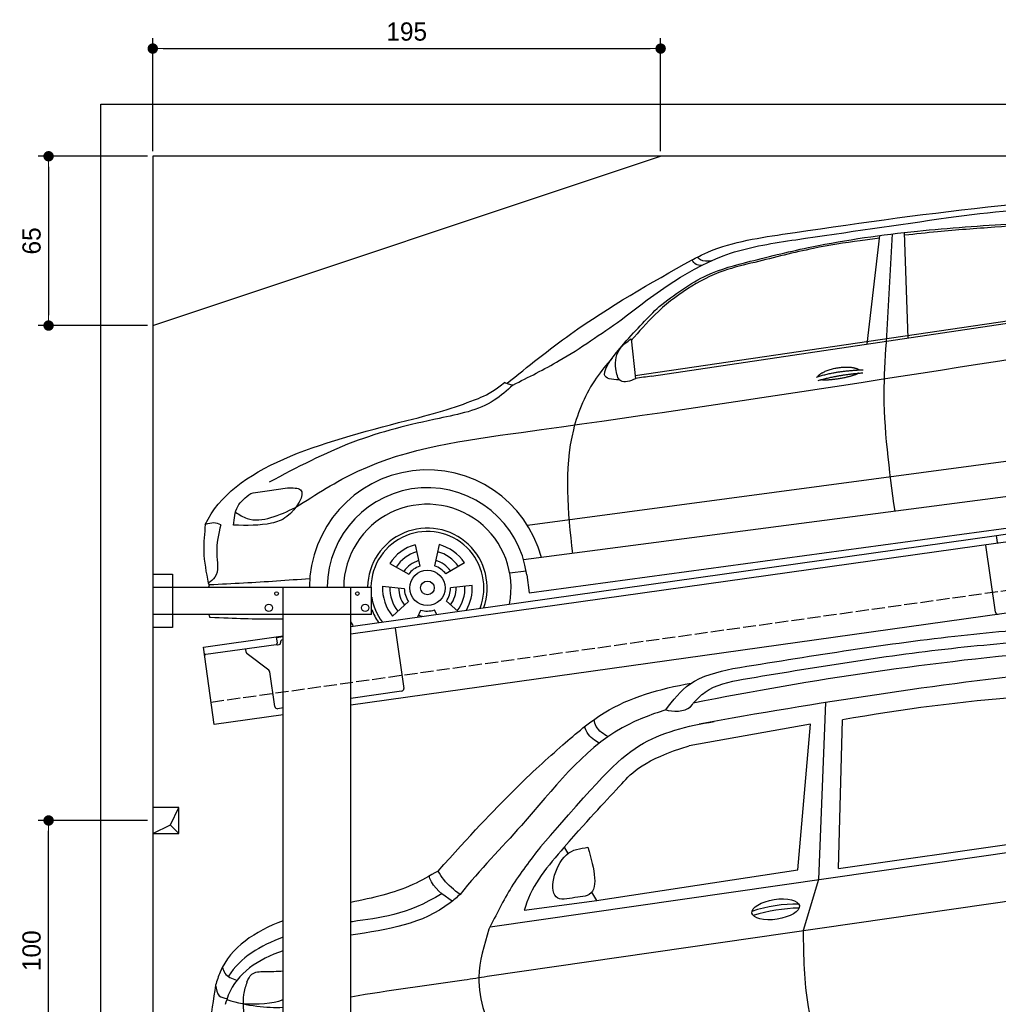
# Model space of a CAD drawing. Extents: x -311 to 6440, y -844 to 5924.
# Tile 4 of 5: x -311 to 3446, y 2144 to 5924. Entities that reach past the tile are written whole.
import ezdxf

# ---------------------------------------------------------------- set-up
doc = ezdxf.new("R2010")
doc.units = 0
doc.header["$LTSCALE"] = 10
doc.header["$MEASUREMENT"] = 0
doc.linetypes.add('GEN3', pattern=[6.25, 5, -1.25])
doc.layers.get('0').update_dxf_attribs({"linetype": 'CONTINUOUS'})
doc.layers.get('DEFPOINTS').update_dxf_attribs({"linetype": 'CONTINUOUS'})
for name, color, linetype in [('3', 6, 'GEN3'), ('BREAKTHROUGH', 1, 'CONTINUOUS'), ('CAR', 1, 'CONTINUOUS'), ('SICHTBARE_KANTEN_DIN_', 7, 'CONTINUOUS')]:
    doc.layers.add(name, color=color, linetype=linetype)
doc.layers.add('AM_0', color=7, linetype='CONTINUOUS', lineweight=30)
doc.layers.add('AM_5', color=3, linetype='CONTINUOUS', lineweight=15)
doc.dimstyles.new('KLAUS_DXF', dxfattribs={"dimscale": 20, "dimtxt": 3.5, "dimasz": 2, "dimexe": 2, "dimexo": 1, "dimgap": 1.5, "dimtad": 1, "dimlfac": 0.1, "dimdsep": 46, "dimtxsty": 'STANDARD', "dimblk": 'DOT', "dimcen": 2, "dimclrd": 256, "dimclre": 256, "dimclrt": 2, "dimadec": 0, "dimazin": 0, "dimtfac": 1, "dimtmove": 2, "dimatfit": 3, "dimfxl": 1, "dimtolj": 1, "dimarcsym": 0})

# ---------------------------------------------------------------- blocks, each defined once
blk = doc.blocks.new('_DOT')
at = {"color": 0, "linetype": 'ByBlock'}
blk.add_line((-0.5, 0), (-1, 0), dxfattribs=at)
at = {"color": 0, "linetype": 'ByBlock', "const_width": 0.5}
blk.add_lwpolyline([(-0.25, 0, 1), (0.25, 0, 1)], format="xyb", close=True, dxfattribs=at)
blk = doc.blocks.new('*D4')
at = {"layer": 'AM_5', "lineweight": -2, "transparency": 16777216}
for p, q in [((199.5, 5420), (199.5, 5853.4)), ((2149.5, 5420), (2149.5, 5853.4)), ((239.5, 5813.4), (2109.5, 5813.4))]:
    blk.add_line(p, q, dxfattribs=at)
at = {"layer": 'DEFPOINTS', "color": 0, "transparency": 16777216}
for p in [(2149.5, 5813.4), (199.5, 5400), (2149.5, 5400)]:
    blk.add_point(p, dxfattribs=at)
at = {"layer": 'AM_5', "lineweight": -2, "transparency": 16777216, "xscale": 40, "yscale": 40, "zscale": 40, "rotation": 180}
blk.add_blockref('_DOT', (199.5, 5813.4), dxfattribs=at)
at = {"layer": 'AM_5', "lineweight": -2, "transparency": 16777216, "xscale": 40, "yscale": 40, "zscale": 40}
blk.add_blockref('_DOT', (2149.5, 5813.4), dxfattribs=at)
at = {"layer": 'AM_5', "color": 2, "transparency": 16777216, "insert": (1174.5, 5878.4), "char_height": 70, "attachment_point": 5}
blk.add_mtext('\\A1;195', dxfattribs=at)
blk = doc.blocks.new('*D6')
at = {"layer": 'AM_5', "lineweight": -2, "transparency": 16777216}
for p, q in [((179.5, 5400), (-240.5, 5400)), ((-200.5, 5360), (-200.5, 4790)), ((179.6, 4750), (-240.5, 4750))]:
    blk.add_line(p, q, dxfattribs=at)
at = {"layer": 'DEFPOINTS', "color": 0, "transparency": 16777216}
for p in [(199.5, 5400), (-200.5, 4750), (199.6, 4750)]:
    blk.add_point(p, dxfattribs=at)
at = {"layer": 'AM_5', "lineweight": -2, "transparency": 16777216, "xscale": 40, "yscale": 40, "zscale": 40}
for p, rotation in [((-200.5, 5400), 90), ((-200.5, 4750), 270)]:
    blk.add_blockref('_DOT', p, dxfattribs=dict(at, rotation=rotation))
at = {"layer": 'AM_5', "color": 2, "transparency": 16777216, "insert": (-265.5, 5075), "char_height": 70, "attachment_point": 5, "rotation": 90}
blk.add_mtext('\\A1;65', dxfattribs=at)
blk = doc.blocks.new('*D9')
at = {"layer": 'AM_5', "lineweight": -2, "transparency": 16777216}
for p, q in [((179.5, 2850), (-240.5, 2850)), ((-200.5, 1890), (-200.5, 2810)), ((5479.5, 1850), (-240.5, 1850))]:
    blk.add_line(p, q, dxfattribs=at)
at = {"layer": 'DEFPOINTS', "color": 0, "transparency": 16777216}
for p in [(-200.5, 2850), (199.5, 2850), (5499.5, 1850)]:
    blk.add_point(p, dxfattribs=at)
at = {"layer": 'AM_5', "lineweight": -2, "transparency": 16777216, "xscale": 40, "yscale": 40, "zscale": 40}
for p, rotation in [((-200.5, 2850), 90), ((-200.5, 1850), 270)]:
    blk.add_blockref('_DOT', p, dxfattribs=dict(at, rotation=rotation))
at = {"layer": 'AM_5', "color": 2, "transparency": 16777216, "insert": (-265.5, 2350), "char_height": 70, "attachment_point": 5, "rotation": 90}
blk.add_mtext('\\A1;100', dxfattribs=at)
blk = doc.blocks.new('Car_K')
at = {"layer": 'CAR'}
for p, q in [((5285.1, 2846.6), (5334.8, 3263.8)), ((5361.4, 2878), (5383.3, 3270)), ((5442.5, 2870), (5429.2, 3275.3)), ((4395.3, 2725.6), (6371, 3016)), ((4457.7, 2723.8), (6379.4, 3009)), ((4379.1, 2866.5), (4396.7, 2713.3)), ((3981.4, 2150.9), (5902.5, 2408.8)), ((5954.6, 2278.4), (3966.6, 2017.9)), ((3987.9, 1892.3), (5969.5, 2160.9)), ((3549.7, 2076.4), (3568.1, 1994.6)), ((3641.8, 2077.1), (3624.8, 1995)), ((3452.6, 2004.6), (3525.4, 1963)), ((3740.1, 2007), (3667.9, 1964.2)), ((3913.1, 1968.5), (3976.3, 1975.6)), ((3978.5, 1961.3), (3987.9, 1892.3)), ((3424.8, 1916.8), (3508.3, 1908.9)), ((3769.3, 1919.6), (3685.9, 1910.4)), ((3463.1, 1802.2), (3525.1, 1858.6)), ((3714.2, 1820.9), (3669.9, 1859.8)), ((3559.9, 1799.2), (3571.3, 1825.7)), ((3631.9, 1809.3), (3624.3, 1826.1))]:
    blk.add_line(p, q, dxfattribs=at)
for radius in [67.9, 26.2]:
    blk.add_circle((3597.1, 1910.6), radius, dxfattribs=at)
for radius, start, end in [(453.2, 14.86, 179.5503), (384.7, 7.5734, 179.4702), (321.3, 348.8956, 179.3656), (229.5, 340.7371, 179.1121), (216.8, 338.9836, 179.0598), (172.4, 105.9643, 146.9655), (144.5, 106.605, 146.3248), (144.5, 34.605, 74.3248), (172.4, 33.9643, 74.9655), (110.3, 107.8341, 145.0957), (110.3, 35.8341, 73.0957), (88.8, 109.097, 143.8328), (88.8, 37.097, 71.8328), (172.4, 177.9643, 218.9655), (144.5, 178.605, 218.3248), (110.3, 179.8341, 217.0957), (88.8, 181.097, 215.8328), (88.8, 325.097, 359.8328), (110.3, 323.8341, 1.0957), (144.5, 322.605, 2.3248), (172.4, 330.4173, 2.9655), (216.8, 189.363, 217.0164), (229.5, 201.2851, 215.2629), (88.8, 253.097, 287.8328), (321.3, 203.8286, 207.1044), (110.3, 251.8341, 260.346)]:
    blk.add_arc((3597.1, 1910.6), radius, start, end, dxfattribs=at)
for points, degree, knots in [([(4960.4, 3268.4), (5220.3, 3306.4), (5747.3, 3383.4), (6478.6, 3434.2), (6859.6, 3211.3), (7001.7, 3128.2)], 3, [0, 0, 0, 0, 795.09308, 1612.404872, 2098.463299, 2098.463299, 2098.463299, 2098.463299]), ([(5597.3, 3332.3), (5757.8, 3353.3), (5965, 3380.3), (6172, 3360), (6218.7, 3355.4)], 3, [0, 0, 0, 0, 482.524461, 623.054485, 623.054485, 623.054485, 623.054485]), ([(4341, 2940.3), (4474.3, 3042.3), (4677, 3197.5), (5124.5, 3264.4), (5403, 3304.4), (5597.3, 3332.3)], 3, [0, 0, 0, 0, 491.496147, 747.712732, 1339.159351, 1339.159351, 1339.159351, 1339.159351]), ([(4486.6, 2990.7), (4545.8, 3035.8), (4651.4, 3116.2), (4859.3, 3171.2), (5126.1, 3235.8), (5464.3, 3284.2), (5722.9, 3301), (5845.3, 3309)], 3, [0, 0, 0, 0, 220.805775, 393.417908, 637.451139, 1046.907631, 1414.974246, 1414.974246, 1414.974246, 1414.974246]), ([(6069.6, 3280.7), (6038.8, 3288), (5942.4, 3308.2), (5768.6, 3294.5), (5586.9, 3281.8), (5471.6, 3269.2), (5429.6, 3264.6)], 3, [41.799079, 41.799079, 41.799079, 41.799079, 136.523198, 337.310325, 558.263041, 685.022454, 685.022454, 685.022454, 685.022454]), ([(4613.5, 3170.2), (4628.6, 3178.1), (4735.8, 3233.7), (4856.6, 3252.4), (4960.4, 3268.4)], 3, [0, 0, 0, 0, 51.147071, 361.60585, 361.60585, 361.60585, 361.60585]), ([(5333.6, 3253.4), (5308.7, 3250.3), (5223.6, 3239.4), (5062.6, 3213.6), (4929, 3179.4), (4854.3, 3160.3)], 3, [96.627312, 96.627312, 96.627312, 96.627312, 171.985535, 353.964722, 585.294651, 585.294651, 585.294651, 585.294651]), ([(4687.2, 3166.4), (4672.1, 3165), (4651.3, 3163.1), (4637, 3176.9), (4633.1, 3180.6)], 3, [0, 0, 0, 0, 42.119667, 57.904128, 57.904128, 57.904128, 57.904128]), ([(3903, 2696.1), (3983.1, 2760.8), (4205.2, 2940.2), (4454.2, 3080.5), (4613.5, 3170.2)], 3, [0, 0, 0, 0, 308.510954, 855.342049, 855.342049, 855.342049, 855.342049]), ([(4854.3, 3160.3), (4814, 3150.9), (4723.1, 3129.7), (4591.5, 3062.5), (4473.7, 2968.4), (4409.3, 2894.3), (4379.8, 2860.3)], 3, [0, 0, 0, 0, 123.949889, 279.082644, 438.516219, 573.303533, 573.303533, 573.303533, 573.303533]), ([(4649.4, 3148.3), (4641.9, 3148.7), (4626.1, 3149.7), (4617.8, 3163.2), (4613.5, 3170.2)], 3, [0, 0, 0, 0, 21.231322, 44.529597, 44.529597, 44.529597, 44.529597]), ([(4334.6, 2709.5), (4303.1, 2709), (4246, 2721.6), (4373.6, 2878.3), (4444.9, 2949.2), (4486.6, 2990.7)], 3, [93.12531, 93.12531, 93.12531, 93.12531, 180.032421, 319.648401, 516.477642, 516.477642, 516.477642, 516.477642]), ([(3925.1, 2689.5), (3985.3, 2719.6), (4130.6, 2792), (4263.3, 2885.5), (4341, 2940.3)], 3, [0, 0, 0, 0, 201.651658, 486.269195, 486.269195, 486.269195, 486.269195]), ([(3091.3, 2219.7), (3169.4, 2269.8), (3429.6, 2436.6), (4576, 2588.6), (5593.2, 2750.5), (6400, 2878.8)], 3, [0, 0, 0, 0, 276.230985, 920.854723, 3391.651354, 3391.651354, 3391.651354, 3391.651354]), ([(5392.7, 2204.8), (5371, 2363.1), (5340.3, 2587.2), (5356.6, 2812.1), (5361.4, 2878)], 3, [0, 0, 0, 0, 477.207835, 675.36922, 675.36922, 675.36922, 675.36922]), ([(4396.7, 2713.3), (4374.8, 2705), (4333.8, 2689.5), (4314.2, 2765.6), (4325.9, 2829.2), (4364, 2855.9), (4379.1, 2866.5)], 3, [0, 0, 0, 0, 57.694639, 108.12902, 189.778781, 243.319174, 243.319174, 243.319174, 243.319174]), ([(4306.1, 2792.5), (4285.2, 2767.8), (4217.5, 2687.7), (4111.2, 2437.6), (4136.6, 2203.3), (4154, 2042.4)], 3, [0, 0, 0, 0, 97.223262, 314.251894, 789.804407, 789.804407, 789.804407, 789.804407]), ([(5096.6, 2721.7), (5100.1, 2730), (5124.3, 2747.3), (5178.1, 2764.2), (5225, 2761.1), (5250, 2752.2), (5255.3, 2747.7), (5255.6, 2747.5)], 5, [0.0314681, 0.0314681, 0.0314681, 0.0314681, 0.0314681, 0.0314681, 0.300106, 0.500106, 0.5095952, 0.5095952, 0.5095952, 0.5095952, 0.5095952, 0.5095952]), ([(5252.3, 2734.9), (5248.8, 2732.7), (5232.1, 2724.4), (5198.9, 2715.8), (5152.6, 2708), (5121.2, 2707.1), (5107.9, 2709.7)], 5, [0.6133618, 0.6133618, 0.6133618, 0.6133618, 0.6133618, 0.6133618, 0.700106, 0.9252293, 0.9252293, 0.9252293, 0.9252293, 0.9252293, 0.9252293]), ([(3925.1, 2689.5), (3902.2, 2668.7), (3824, 2597.3), (3599.7, 2554.9), (3303.2, 2482.1), (3095.7, 2372.5), (2990.2, 2316.7)], 3, [0, 0, 0, 0, 91.933634, 314.390135, 658.38076, 1014.064836, 1014.064836, 1014.064836, 1014.064836]), ([(3518, 2553.7), (3639.3, 2581.7), (3745, 2618.4), (3845.3, 2659.5), (3893, 2699.8)], 3, [0, 0, 0, 0, 247.321337, 334.292188, 334.292188, 334.292188, 334.292188]), ([(3893.1, 2699.9), (3897.9, 2698), (3908.5, 2693.9), (3919.4, 2691.2), (3925.3, 2689.7)], 3, [0, 0, 0, 0, 15.568021, 33.841736, 33.841736, 33.841736, 33.841736]), ([(3059.7, 2295), (3080.3, 2295.1), (3147.5, 2295.6), (3072, 2180.9), (2975.7, 2149), (2903.4, 2150.4), (2853.2, 2151.3)], 3, [0, 0, 0, 0, 50.979532, 165.98642, 230.339947, 376.301558, 376.301558, 376.301558, 376.301558]), ([(2853.2, 2151.3), (2855.3, 2177), (2859.4, 2227.5), (2899.4, 2258.5), (2919.1, 2273.7)], 3, [0, 0, 0, 0, 73.589328, 144.916366, 144.916366, 144.916366, 144.916366]), ([(2919.1, 2273.7), (2943, 2277.4), (2989.8, 2284.7), (3036.7, 2291.6), (3059.7, 2295)], 3, [0, 0, 0, 0, 72.340016, 142.14612, 142.14612, 142.14612, 142.14612]), ([(2860.2, 2201.5), (2874.7, 2192), (2914.8, 2165.3), (3002.7, 2177.2), (3060.5, 2204.9), (3091.3, 2219.7)], 3, [0, 0, 0, 0, 50.87875, 141.728856, 245.043202, 245.043202, 245.043202, 245.043202]), ([(2744.5, 2154.1), (2741.1, 2120.1), (2733.4, 2044.6), (2747.7, 1970), (2755.6, 1929)], 3, [0, 0, 0, 0, 101.994894, 226.406314, 226.406314, 226.406314, 226.406314]), ([(2803.8, 2152.6), (2795.3, 2117.7), (2779.6, 2053.5), (2801, 1961.9), (2765.2, 1935.9), (2755.6, 1929)], 3, [0, 0, 0, 0, 109.791406, 202.46401, 236.378188, 236.378188, 236.378188, 236.378188]), ([(3145.3, 1945.7), (3060.6, 1939.5), (2932.6, 1930.2), (2804.5, 1924.3), (2761, 1922.3)], 3, [0, 0, 0, 0, 254.53565, 384.934637, 384.934637, 384.934637, 384.934637]), ([(3043.2, 1790.9), (3031.6, 1790.6), (2945.8, 1788.9), (2860.9, 1793.2), (2762.4, 1796.9)], 3, [250.354392, 250.354392, 250.354392, 250.354392, 285.458466, 509.835857, 509.835857, 509.835857, 509.835857])]:
    blk.add_open_spline(points, degree=degree, knots=knots, dxfattribs=at)
for points, degree in [([(4457.7, 2723.8), (4436.9, 2720.6), (4416.2, 2717.4), (4396.5, 2714.9)], 3), ([(5090.7, 2719.8), (5164, 2744.5), (5270.4, 2748.1)], 2), ([(5097.2, 2706.5), (5169.3, 2728.8), (5269.6, 2736.4)], 2), ([(2744.5, 2154.1), (2850, 2378.9), (3184, 2466.3), (3518, 2553.7)], 3), ([(2803.8, 2152.6), (2787.9, 2162.9), (2767.7, 2161.4), (2744.5, 2154.1)], 3), ([(2761, 1922.3), (2759.2, 1924.6), (2757.3, 1926.8), (2755.6, 1929)], 3), ([(2757.6, 1914.2), (2758.7, 1916.9), (2759.9, 1919.6), (2761, 1922.3)], 3), ([(2762.4, 1796.9), (2760.8, 1801), (2759.2, 1805.1), (2757.7, 1809.2)], 3)]:
    blk.add_open_spline(points, degree=degree, dxfattribs=at)
blk = doc.blocks.new('Car200VanEG')
at = {"layer": 'CAR'}
for p, q in [((28811.4, 4789.7), (28827.1, 5360.5)), ((27473.8, 4565.4), (29644.2, 4878.4)), ((28811.4, 4789.7), (29644.2, 4908.5)), ((28734.5, 4747.2), (28676.2, 4551.8)), ((27462.7, 4376.3), (29644.2, 4691.5)), ((27605.2, 4629.3), (27883.5, 4667.2))]:
    blk.add_line(p, q, dxfattribs=at)
for points in [[(28761.3, 5427.7), (28734.5, 4747.2)], [(27863.9, 4698.5), (27882.5, 4667.3), (28655.6, 4784.3), (28704.2, 5343.7), (28238.8, 5261.3)], [(27758.3, 4871.4), (27772.9, 4847.7)]]:
    blk.add_lwpolyline(points, dxfattribs=at)
for centre, radius, start, end in [((30794.8, -7277.3), 12953.5, 95.09603, 101.31232), ((31764.9, -13496.1), 19159.9, 96.35477, 100.48979), ((30034.9, -1376.9), 6844.8, 94.32835, 100.16386), ((28643.6, 4157.9), 494.8, 88.0835, 109.3655), ((28678.2, 3966.6), 671.8, 91.4914, 106.818)]:
    blk.add_arc(centre, radius, start, end, dxfattribs=at)
blk.add_ellipse((28570.6, 4633), major_axis=(91.2, 14.3), ratio=0.413356, dxfattribs=at)
for points, knots in [([(28406.6, 5557.4), (28690.2, 5603.6), (29101.1, 5670.6), (29515.5, 5707.9), (29644.2, 5718.3)], [0, 0, 0, 0, 861.375884, 1248.40783, 1248.40783, 1248.40783, 1248.40783]), ([(28445.9, 5516.4), (28711.8, 5560.9), (29109.4, 5627.4), (29510.9, 5660.9), (29644.2, 5670.6)], [0, 0, 0, 0, 807.968467, 1208.698411, 1208.698411, 1208.698411, 1208.698411]), ([(28148.5, 5398.8), (28176.9, 5435.7), (28242.1, 5520.4), (28347.3, 5544.1), (28406.6, 5557.4)], [0, 0, 0, 0, 135.892247, 311.450313, 311.450313, 311.450313, 311.450313]), ([(27274.3, 4779.9), (27521.2, 5055.6), (27679.5, 5202), (27946.1, 5430.1), (28123.8, 5479.4), (28246.5, 5501.5)], [0, 0, 0, 0, 483.426824, 685.431456, 1036.760776, 1036.760776, 1036.760776, 1036.760776]), ([(28253.8, 5424.6), (28268.4, 5439.7), (28319.3, 5492.5), (28393.2, 5506.5), (28445.9, 5516.4)], [0, 0, 0, 0, 62.250892, 216.793241, 216.793241, 216.793241, 216.793241]), ([(28148.5, 5398.8), (28151.8, 5398.1), (28185.8, 5390.4), (28236.3, 5393.6), (28253, 5423), (28253.8, 5424.6)], [0, 0, 0, 0, 10.060423, 105.722195, 111.002802, 111.002802, 111.002802, 111.002802]), ([(28148.9, 5398.7), (28090.4, 5380.3), (27865.4, 5296.5), (27643.7, 4994.3), (27436.7, 4788), (27358.6, 4689.9)], [96.913533, 96.913533, 96.913533, 96.913533, 278.898782, 817.834272, 1161.503968, 1161.503968, 1161.503968, 1161.503968]), ([(27667.4, 4872.6), (27883.3, 5119.3), (28024.9, 5286.2), (28231.1, 5337.6), (28334.8, 5354.1)], [0, 0, 0, 0, 330.131982, 635.722273, 635.722273, 635.722273, 635.722273]), ([(27893.1, 5271.3), (27877.3, 5280.1), (27850.5, 5297.3), (27840, 5326.9), (27837.3, 5334.5)], [10.674142, 10.674142, 10.674142, 10.674142, 77.601445, 103.277048, 103.277048, 103.277048, 103.277048]), ([(27927, 5296), (27909.9, 5305.5), (27884.2, 5322.7), (27875.1, 5352.1), (27872.3, 5360.9)], [14.298687, 14.298687, 14.298687, 14.298687, 77.601445, 104.69214, 104.69214, 104.69214, 104.69214]), ([(27758.7, 4872), (27864.2, 4993), (27963.9, 5094.6), (28061.1, 5206.6), (28238.8, 5261.3)], [51.837869, 51.837869, 51.837869, 51.837869, 326.184948, 523.253478, 523.253478, 523.253478, 523.253478]), ([(27667.4, 4872.6), (27628.8, 4822.7), (27552.4, 4724), (27497.1, 4612.3), (27469.8, 4557)], [0, 0, 0, 0, 188.800398, 373.123743, 373.123743, 373.123743, 373.123743]), ([(27757.9, 4870.6), (27697, 4800.5), (27632.6, 4726.3), (27606.7, 4634.3), (27605.2, 4629.3)], [0, 0, 0, 0, 270.486821, 286.204787, 286.204787, 286.204787, 286.204787]), ([(27849.6, 4871.2), (27820.4, 4867.3), (27734.4, 4855.7), (27683.3, 4648.4), (27797.2, 4680), (27901.1, 4687.5), (27873.1, 4787.6), (27849.6, 4871.2)], [0, 0, 0, 0, 87.185095, 256.561921, 333.308963, 369.782488, 554.741818, 554.741818, 554.741818, 554.741818]), ([(27274.3, 4779.9), (27242.3, 4761.6), (27137.2, 4701.5), (27023.7, 4677.2), (26939.4, 4659.3)], [0, 0, 0, 0, 109.747607, 360.213047, 360.213047, 360.213047, 360.213047]), ([(27358.6, 4689.9), (27336, 4707.5), (27303, 4733.3), (27281.2, 4768.7), (27274.3, 4779.9)], [0, 0, 0, 0, 84.805291, 124.071377, 124.071377, 124.071377, 124.071377]), ([(27328.7, 4664.5), (27292.7, 4689.2), (27254.2, 4715.6), (27240.8, 4757.4), (27239.9, 4760.1)], [0, 0, 0, 0, 122.81979, 131.297042, 131.297042, 131.297042, 131.297042]), ([(27289.5, 4693.3), (27151, 4609.4), (27048.9, 4600.4), (26941.5, 4585), (26939.4, 4584.7)], [225.459425, 225.459425, 225.459425, 225.459425, 551.768425, 558.278018, 558.278018, 558.278018, 558.278018]), ([(27358.6, 4689.9), (27346.2, 4679.1), (27230.3, 4577.5), (27082.5, 4556.4), (26939.4, 4533.4)], [0, 0, 0, 0, 49.283882, 459.230584, 459.230584, 459.230584, 459.230584]), ([(26679.4, 4589.3), (26572, 4548.3), (26462.9, 4478.4), (26425.3, 4358.9), (26420, 4341.8)], [609.768241, 609.768241, 609.768241, 609.768241, 928.569881, 981.873064, 981.873064, 981.873064, 981.873064]), ([(27469.8, 4557), (27450.9, 4495.3), (27404.8, 4344.7), (27464.4, 4196.6), (27499.6, 4109.1)], [0, 0, 0, 0, 188.834502, 460.779137, 460.779137, 460.779137, 460.779137]), ([(28676.2, 4551.8), (28677.2, 4453.2), (28678.8, 4298.1), (28721.5, 4149.5), (28737, 4095.3)], [0, 0, 0, 0, 293.66753, 462.22475, 462.22475, 462.22475, 462.22475]), ([(26679.4, 4474.3), (26584.1, 4440.3), (26491, 4381.6), (26460.9, 4280.2), (26457.3, 4268.1)], [702.344395, 702.344395, 702.344395, 702.344395, 979.246731, 1016.984444, 1016.984444, 1016.984444, 1016.984444]), ([(26446.4, 4411.1), (26448.9, 4402.9), (26456.9, 4377.4), (26483, 4367.5), (26500.6, 4360.8)], [0, 0, 0, 0, 25.061122, 77.333696, 77.333696, 77.333696, 77.333696]), ([(26540.7, 4353.5), (26545.7, 4365.2), (26557.8, 4393.2), (26589.3, 4394.3), (26607.7, 4394.9)], [0, 0, 0, 0, 35.593673, 85.304488, 85.304488, 85.304488, 85.304488]), ([(26540.7, 4353.5), (26534.8, 4337.8), (26520.6, 4290.4), (26527.8, 4240), (26532.7, 4206.3)], [46.535565, 46.535565, 46.535565, 46.535565, 96.394228, 196.057855, 196.057855, 196.057855, 196.057855]), ([(26939.4, 4297.6), (27088.9, 4324), (27258.2, 4343.2), (27433.5, 4371.6), (27462.7, 4376.3)], [474.347668, 474.347668, 474.347668, 474.347668, 917.169914, 1005.865648, 1005.865648, 1005.865648, 1005.865648]), ([(26420, 4341.8), (26402.5, 4230.8), (26384.9, 4105.9), (26382.6, 3953.5), (26382.7, 3929.8)], [0, 0, 0, 0, 337.666223, 399.864808, 399.864808, 399.864808, 399.864808]), ([(26420, 4341.8), (26422.4, 4325.9), (26426.4, 4298.5), (26452.6, 4293), (26463.6, 4290.7)], [0, 0, 0, 0, 42.907721, 73.888782, 73.888782, 73.888782, 73.888782])]:
    blk.add_open_spline(points, degree=3, knots=knots, dxfattribs=at)
for points in [[(26679.4, 4525.7), (26591.5, 4493.9), (26515.7, 4447.6), (26469.5, 4376.9)], [(26607.7, 4394.9), (26631.5, 4394.1), (26655.5, 4395), (26679.4, 4396.7)], [(26464, 4287), (26545.2, 4261.3), (26615.5, 4254.6), (26679.4, 4257)], [(26525.9, 4270.5), (26581.5, 4269.9), (26637.1, 4269.3), (26679.4, 4286.5)]]:
    blk.add_open_spline(points, degree=3, dxfattribs=at)

msp = doc.modelspace()

# ---------------------------------------------------------------- linework, layer by layer
for p, q in [((-0.481, -599.995), (-0.481, 5600.005)), ((-0.481, 5600.005), (5699.503, 5600.005)), ((199.51, 4750.005), (2149.51, 5400.005)), ((3438.691, 3944.55), (3978.387, 4020.399)), ((3979.731, 3989.283), (3445.976, 3914.269)), ((959.991, 3595.181), (3438.83, 3943.559)), ((3442.588, 3916.822), (3438.691, 3944.55)), ((3445.976, 3914.269), (959.991, 3564.886)), ((3434.628, 3650.119), (3398.443, 3907.589)), ((199.991, 3796.226), (274.991, 3796.226)), ((199.991, 3796.226), (274.991, 3796.226)), ((274.991, 3796.226), (274.991, 3591.226)), ((274.991, 3796.226), (274.991, 3591.226)), ((199.991, 3746.226), (1039.991, 3746.226)), ((699.991, 1876.226), (699.991, 3746.226)), ((959.991, -293.774), (959.991, 3746.226)), ((1039.991, 3641.226), (1039.991, 3746.226)), ((3664.715, 3672.357), (959.991, 3292.233)), ((1039.991, 3641.226), (199.991, 3641.226)), ((274.991, 3591.226), (199.991, 3591.226)), ((274.991, 3591.226), (199.991, 3591.226)), ((393.756, 3515.602), (673.507, 3554.919)), ((673.507, 3554.919), (699.991, 3558.641)), ((673.507, 3554.919), (676.986, 3530.162)), ((699.991, 3554.601), (674.063, 3550.957)), ((1130.73, 3588.882), (1163.296, 3357.159)), ((435.508, 3218.522), (393.756, 3515.602)), ((672.731, 3524.515), (402.883, 3486.59)), ((680.297, 3524.568), (685.248, 3525.264)), ((689.504, 3530.911), (689.364, 3531.901)), ((697.875, 3543.196), (699.991, 3543.493)), ((558.024, 3496.419), (556.374, 3508.162)), ((645.648, 3426.723), (561.909, 3489.825)), ((668.162, 3287.573), (649.533, 3420.128)), ((1154.785, 3345.865), (959.991, 3318.488)), ((699.991, 3255.692), (435.508, 3218.522)), ((699.991, 3281.948), (679.456, 3279.062))]:
    msp.add_line(p, q)
for centre, radius in [((674.991, 3721.226), 7), ((984.991, 3721.226), 7), ((644.991, 3666.226), 14), ((1014.991, 3666.226), 14)]:
    msp.add_circle(centre, radius)
for centre, radius, start, end in [((3444.531, 3651.511), 10, 188, 278), ((672.035, 3529.466), 5, 278, 8), ((679.601, 3529.519), 5, 221.236717, 278), ((684.552, 3530.215), 5, 278, 8), ((699.267, 3533.293), 10, 98, 188), ((402.187, 3491.541), 5, 188, 278), ((567.927, 3497.811), 10, 188, 233), ((639.63, 3418.734), 10, 8, 53), ((1153.393, 3355.768), 10, 278, 8), ((678.065, 3288.965), 10, 188, 278)]:
    msp.add_arc(centre, radius, start, end)
at = {"layer": '3'}
msp.add_line((423.4, 3304.675), (5430.808, 4008.42), dxfattribs=at)
at = {"layer": 'BREAKTHROUGH'}
for p, q in [((267.09, 2832.957), (299.717, 2900.005)), ((267.09, 2832.957), (299.717, 2900.005)), ((199.717, 2800.005), (267.09, 2832.957)), ((199.717, 2800.005), (267.09, 2832.957)), ((266.872, 2832.85), (299.717, 2800.005)), ((266.872, 2832.85), (299.717, 2800.005))]:
    msp.add_line(p, q, dxfattribs=at)
msp.add_lwpolyline([(299.717, 2900.005), (199.717, 2900.005), (199.717, 2800.005), (299.717, 2800.005)], close=True, dxfattribs=at)
msp.add_lwpolyline([(299.717, 2900.005), (199.717, 2900.005), (199.717, 2800.005), (299.717, 2800.005)], close=True, dxfattribs=at)
at = {"layer": 'SICHTBARE_KANTEN_DIN_'}
for p, q in [((5499.51, 5400.005), (199.477, 5400.005)), ((199.477, 5400.005), (200.014, -300))]:
    msp.add_line(p, q, dxfattribs=at)
msp.add_arc((3445.559, 3917.24), 3, 188, 278, dxfattribs=at)

# ---------------------------------------------------------------- block references
at = {"layer": 'AM_0'}
msp.add_blockref('Car200VanEG', (-25979.454, -2124.214), dxfattribs=at)
at = {"layer": 'CAR'}
msp.add_blockref('Car_K', (-2343.167, 1832.202), dxfattribs=at)

# ---------------------------------------------------------------- dimensions: what is measured, and where the dimension line sits
at = {"layer": 'AM_5'}
dim = msp.add_linear_dim(base=(2149.51, 5813.363), p1=(199.515, 5400.005), p2=(2149.51, 5400.005), dimstyle='KLAUS_DXF', override={"dimtzin": 7}, dxfattribs=at)
dim.commit()
dim.dimension.update_dxf_attribs({"geometry": '*D4', "text_midpoint": (1174.512, 5878.363)})
for base, p1, p2, override, picture, middle in [((-200.481, 4750.027), (199.515, 5400.005), (199.576, 4750.027), {"dimtol": 0, "dimlim": 0, "dimtp": 0, "dimtm": 0, "dimtfac": 1, "dimtdec": 2, "dimtolj": 1, "dimtzin": 7}, '*D6', (-265.481, 5075.016)), ((-200.481, 2850.005), (5499.51, 1850.005), (199.51, 2850.005), {"dimpost": '', "dimtol": 0, "dimlim": 0, "dimtp": 0, "dimtm": 0, "dimtfac": 1, "dimtdec": 2, "dimtolj": 1, "dimtzin": 7}, '*D9', (-265.481, 2350.005))]:
    dim = msp.add_linear_dim(base=base, p1=p1, p2=p2, angle=90, dimstyle='KLAUS_DXF', override=override, dxfattribs=at)
    dim.commit()
    dim.dimension.update_dxf_attribs({"geometry": picture, "text_midpoint": middle})

doc.saveas('drawing.dxf')
